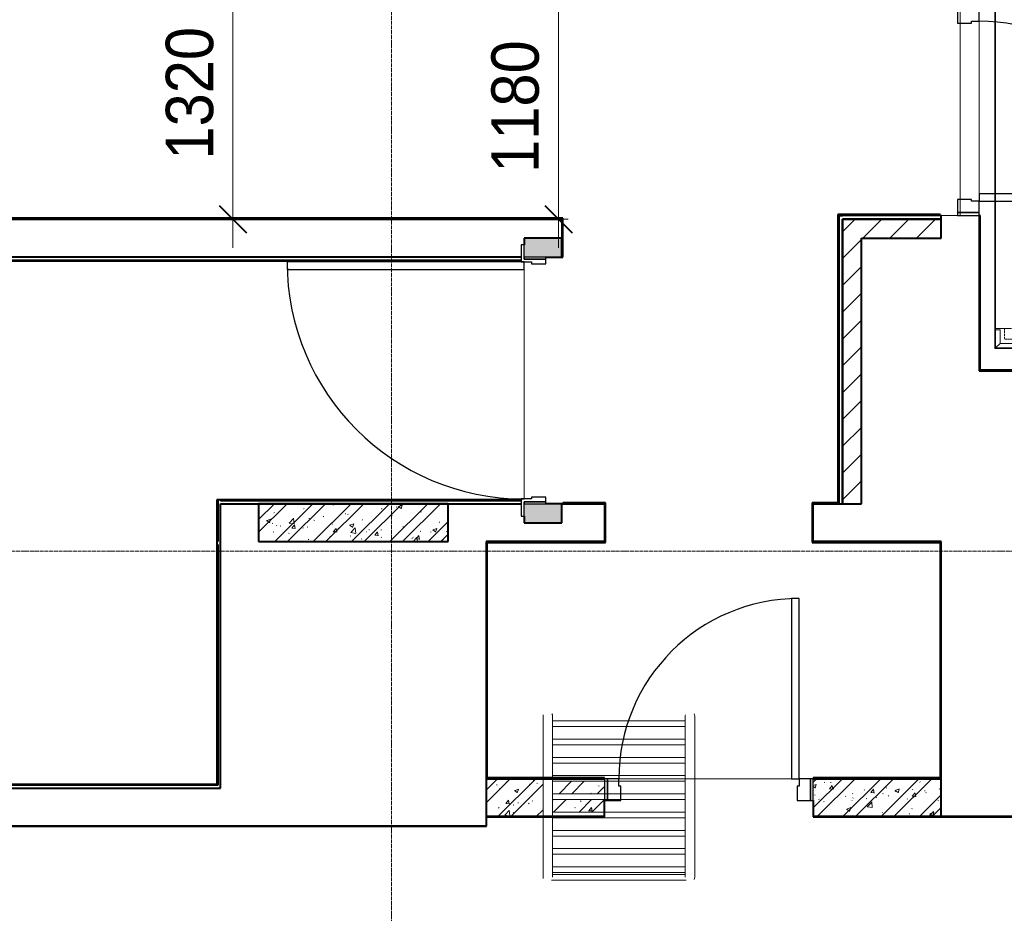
# Model space of a CAD drawing. Header units: millimetres. Extents: x 111868 to 195754, y 7718 to 241935.
# Tile 19 of 31: x 127590 to 132783, y 20290 to 25003. Entities that reach past the tile are written whole.
import ezdxf

# ---------------------------------------------------------------- set-up
doc = ezdxf.new("R2010")
doc.units = ezdxf.units.MM
for name, pattern in [('ADSK_Линия сетки', [25, 20, -2.5, 0, -2.5]), ('Линия сетки', [25, 20, -2.5, 0, -2.5]), ('Осевая', [14, 10, -2, 0, -2])]:
    doc.linetypes.add(name, pattern=pattern)
for name, color, linetype, lineweight in [('Двери', 7, 'Continuous', 18), ('Кабельные лотки', 7, 'Continuous', 18), ('Каркас несущий', 7, 'Continuous', 18), ('Каркас_Импост', 7, 'Continuous', 30), ('Монтажный зазор', 7, 'Continuous', 30), ('Оборудование', 7, 'Continuous', 18), ('Осевая линия', 7, 'Осевая', 18), ('Оси', 7, 'Continuous', 9), ('Панель', 7, 'Continuous', 30), ('Перекрытия', 7, 'Continuous', 18), ('Размеры', 7, 'Continuous', 9), ('Размеры-100', 7, 'Continuous', 9), ('Соединительные детали кабельных лотков', 7, 'Continuous', 18), ('Стены разрез', 7, 'Continuous', 40), ('Стены штриховка', 7, 'Continuous', 40)]:
    doc.layers.add(name, color=color, linetype=linetype, lineweight=lineweight)
doc.styles.add('Arial', font='arial.ttf', dxfattribs={"width": 0.9, "height": 250})
doc.dimstyles.new('Основной_2_5_мм', dxfattribs={"dimscale": 304.8, "dimtxt": 255.06485, "dimasz": 0.463911, "dimexe": 0.492126, "dimexo": 0.492126, "dimgap": 0.098425, "dimtad": 1, "dimdec": 0, "dimdsep": 46, "dimtxsty": 'Arial', "dimblk1": 'OBLIQUE', "dimblk2": 'OBLIQUE', "dimsah": 1, "dimcen": 0.09, "dimdle": 0.492126, "dimazin": 2, "dimtfac": 1, "dimtdec": 4, "dimtix": 1, "dimtmove": 0, "dimatfit": 3, "dimfxl": 1, "dimtvp": 1, "dimtolj": 1, "dimtzin": 0, "dimlwd": 20, "dimlwe": 20, "dimarcsym": 2})
pattern_1 = [(50, (0, 0), (218.62117, -19.1268), [22.86, -251.46]), (355, (0, 0), (-42.29187, 229.2684), [18.288, -201.168]), (100.451, (18.22, -1.6), (176.33107, 210.13963), [19.428, -213.708]), (46.184, (0, 60.96), (325.29495, -50.45164), [34.29, -377.19]), (96.636, (27.1, 56.76), (284.883, 296.91266), [29.142, -320.562]), (351.184, (0, 60.96), (284.8858, 296.9107), [27.432, -301.752]), (21, (30.48, 45.72), (181.93753, -122.71832), [22.86, -251.46]), (326, (30.48, 45.72), (74.16223, 221.0262), [18.288, -201.168]), (71.451, (45.64, 35.5), (256.10035, 98.30526), [19.428, -213.708]), (37.5, (0, 0), (3.70639, 101.465895), [3.353, -195.377, 3.353, -200.863, -201.93]), (37.5, (0, 0), (3.70639, 101.465895), [-402.946, 3.353, -198.577]), (7.5, (0, 0), (80.18358, 120.21653), [3.353, -113.081, 3.353, -190.805, -76.962]), (7.5, (0, 0), (80.18358, 120.21653), [-310.591, 3.353, -73.609]), (327.5, (-67.97, 0), (162.708646, -6.87497), [3.353, -72.847, 3.353, -234.391, -315.468]), (327.5, (-67.97, 0), (162.708646, -6.87497), [-313.944, 3.353, -312.115]), (317.5, (-98.45, 0), (177.75468, 30.51183), [3.353, -95.707, 3.353, -154.534, -224.028]), (317.5, (-98.45, 0), (177.75468, 30.51183), [-256.946, 3.353, -220.675])]
pattern_2 = [(45, (0, 0), (-101.02788, 101.02788), []), (45, (67.35, 0), (-101.02788, 101.02788), [])]
pattern_3 = [(45, (0, 0), (-70.71068, 70.71068), [])]

# ---------------------------------------------------------------- blocks, each defined once
blk = doc.blocks.new('101_Дверь_Однопольная - _НЧ_Мет_1200х2100_ЛК_По дизайн-проекту_угловая коробка_EI60_Л-3835203-МКСС_К4_L27_91_200__ТехЭтаж')
at = {"layer": 'Каркас_Импост', "color": 254, "true_color": 0xcccccc}
for p, q in [((-625, 115), (-715, 115)), ((-715, 115), (-715, 100)), ((-625, 60), (-625, 115)), ((715, 115), (625, 115)), ((625, 115), (625, 60)), ((715, 100), (715, 115)), ((-715, 100), (-640, 100)), ((-640, 100), (-640, -15)), ((-615, 60), (-625, 60)), ((-615, -15), (-615, 60)), ((625, 60), (615, 60)), ((615, 60), (615, -15)), ((640, -15), (640, 100)), ((640, 100), (715, 100)), ((-640, -15), (-615, -15)), ((615, -15), (640, -15))]:
    blk.add_line(p, q, dxfattribs=at)
at = {"layer": 'Монтажный зазор', "color": 254, "true_color": 0xcccccc}
for p, q in [((-640, 100), (-650, 100)), ((-650, 100), (-650, -15)), ((-640, -15), (-640, 100)), ((650, 100), (640, 100)), ((640, 100), (640, -15)), ((650, -15), (650, 100)), ((-650, -15), (-640, -15)), ((640, -15), (650, -15))]:
    blk.add_line(p, q, dxfattribs=at)
at = {"layer": 'Панель', "color": 254, "true_color": 0xcccccc}
for p, q in [((625, 1350), (585, 1350)), ((585, 1350), (585, 100)), ((625, 100), (625, 1350)), ((585, 100), (625, 100))]:
    blk.add_line(p, q, dxfattribs=at)
blk.add_arc((625, 100), 1250, 90, 180, dxfattribs=at)
blk = doc.blocks.new('101_Дверь_Однопольная - _НЧ_Мет_900х1640_Техпространство_Л-4045739-МКСС_К4_L27_91_200__ТехЭтаж')
at = {"layer": 'Каркас_Импост', "color": 254, "true_color": 0xcccccc}
for p, q in [((-475, 100), (-535, 100)), ((-535, 100), (-535, -15)), ((-475, 60), (-475, 100)), ((-465, 60), (-475, 60)), ((-465, -15), (-465, 60)), ((475, 60), (465, 60)), ((465, 60), (465, -15)), ((535, 100), (475, 100)), ((475, 100), (475, 60)), ((535, -15), (535, 100)), ((-535, -15), (-465, -15)), ((465, -15), (535, -15))]:
    blk.add_line(p, q, dxfattribs=at)
at = {"layer": 'Монтажный зазор', "color": 254, "true_color": 0xcccccc}
for p, q in [((-535, 100), (-550, 100)), ((-550, 100), (-550, -15)), ((-535, -15), (-535, 100)), ((550, 100), (535, 100)), ((535, 100), (535, -15)), ((550, -15), (550, 100)), ((-550, -15), (-535, -15)), ((535, -15), (550, -15))]:
    blk.add_line(p, q, dxfattribs=at)
at = {"layer": 'Панель', "color": 254, "true_color": 0xcccccc}
for p, q in [((475, 1050), (435, 1050)), ((435, 1050), (435, 100)), ((475, 100), (475, 1050)), ((435, 100), (475, 100))]:
    blk.add_line(p, q, dxfattribs=at)
blk.add_arc((475, 100), 950, 90, 180, dxfattribs=at)
blk = doc.blocks.new('101_Дверь_Однопольная - _НЧ_Мет_900х2000_Тех пом_Л-4044835-МКСС_К4_L27_91_200__ТехЭтаж')
at = {"layer": 'Каркас_Импост', "color": 254, "true_color": 0xcccccc}
for p, q in [((-475, 100), (-535, 100)), ((-535, 100), (-535, -15)), ((-475, 60), (-475, 100)), ((-465, 60), (-475, 60)), ((-465, -15), (-465, 60)), ((475, 60), (465, 60)), ((465, 60), (465, -15)), ((535, 100), (475, 100)), ((475, 100), (475, 60)), ((535, -15), (535, 100)), ((-535, -15), (-465, -15)), ((465, -15), (535, -15))]:
    blk.add_line(p, q, dxfattribs=at)
at = {"layer": 'Монтажный зазор', "color": 254, "true_color": 0xcccccc}
for p, q in [((-535, 100), (-550, 100)), ((-550, 100), (-550, -15)), ((-535, -15), (-535, 100)), ((550, 100), (535, 100)), ((535, 100), (535, -15)), ((550, -15), (550, 100)), ((-550, -15), (-535, -15)), ((535, -15), (550, -15))]:
    blk.add_line(p, q, dxfattribs=at)
at = {"layer": 'Панель', "color": 254, "true_color": 0xcccccc}
for p, q in [((475, 1050), (435, 1050)), ((435, 1050), (435, 100)), ((475, 100), (475, 1050)), ((435, 100), (475, 100))]:
    blk.add_line(p, q, dxfattribs=at)
blk.add_arc((475, 100), 950, 90, 180, dxfattribs=at)
blk = doc.blocks.new('ПР - 1100_200_Оп0-200-4044850-МКСС_К4_L27_91_200__ТехЭтаж')
at = {"layer": 'Каркас несущий', "color": 254, "true_color": 0xffcccc}
for p, q in [((-750, 0), (550, 0)), ((-750, 0), (-550, 0)), ((-465, 0), (465, 0))]:
    blk.add_line(p, q, dxfattribs=at)
blk = doc.blocks.new('170_Лестница_МЕ_Пожарная - Лестница на перепаде кровли-4037353-МКСС_К4_L27_91_200__ТехЭтаж')
at = {"layer": 'Оборудование', "color": 253, "true_color": 0xaaaaaa}
for p, q in [((-300, 262.9), (-300, 112.9)), ((455.3, 277.9), (-255.3, 277.9)), ((-250, 112.9), (-250, 262.9)), ((450, 262.9), (450, 112.9)), ((500, 112.9), (500, 262.9)), ((450.1, 237.9), (-250.3, 237.9)), ((-250.2, 207.9), (450, 207.9)), ((-250, 247.9), (450, 247.9)), ((-300, 112.9), (-300, -437.1)), ((450.2, 141.6), (-250.4, 141.6)), ((-250, -437.1), (-250, 112.9)), ((-250, 111.6), (450, 111.6)), ((450, 112.9), (450, -437.1)), ((500, -437.1), (500, 112.9)), ((-250.2, 15.4), (450, 15.4)), ((450, 45.4), (-250.1, 45.4)), ((450, -50.9), (-250, -50.9)), ((-250, -80.9), (450, -80.9)), ((450, -147.1), (-250, -147.1)), ((-250, -177.1), (450, -177.1)), ((450, -243.4), (-250, -243.4)), ((-250, -273.4), (450, -273.4)), ((450.2, -339.6), (-250, -339.6)), ((-250, -369.6), (450.1, -369.6)), ((-300, -437.1), (-300, -587.1)), ((-250.2, -465.9), (450.2, -465.9)), ((450, -435.9), (-250, -435.9)), ((-250, -587.1), (-250, -437.1)), ((450, -437.1), (450, -587.1)), ((500, -587.1), (500, -437.1)), ((450.2, -532.1), (-250.1, -532.1)), ((-250.1, -562.1), (450.1, -562.1))]:
    blk.add_line(p, q, dxfattribs=at)
at = {"layer": 'Оборудование', "color": 253, "true_color": 0xaaaaaa, "flags": 128}
for points in [[(-300, 262.9), (-300, 262.8), (-300, 262.4), (-300, 261.8), (-300, 261), (-300, 259.9), (-300, 258.6), (-300, 257.1), (-300, 255.3), (-300, 253.3), (-300, 251.1), (-300, 248.6), (-300, 245.9), (-300, 243.1), (-300, 240), (-300, 236.7), (-300, 233.2), (-300, 229.5), (-300, 225.7), (-300, 221.6), (-300, 217.4), (-300, 213), (-300, 208.5), (-300, 203.8), (-300, 198.9), (-300, 193.9), (-300, 188.8), (-300, 183.6), (-300, 178.2), (-300, 172.8), (-300, 167.3), (-300, 161.6), (-300, 155.9), (-300, 150.1), (-300, 144.3), (-300, 138.4), (-300, 132.5), (-300, 126.5), (-300, 120.5), (-300, 114.5), (-300, 112.9)], [(-250, 112.9), (-250, 118.9), (-250, 124.9), (-250, 130.9), (-250, 136.8), (-250, 142.7), (-250, 148.6), (-250, 154.4), (-250, 160.1), (-250, 165.7), (-250, 171.3), (-250, 176.8), (-250, 182.2), (-250, 187.4), (-250, 192.6), (-250, 197.6), (-250, 202.5), (-250, 207.2), (-250, 211.8), (-250, 216.2), (-250, 220.5), (-250, 224.6), (-250, 228.5), (-250, 232.2), (-250, 235.8), (-250, 239.1), (-250, 242.3), (-250, 245.2), (-250, 247.9), (-250, 250.4), (-250, 252.7), (-250, 254.8), (-250, 256.6), (-250, 258.2), (-250, 259.6), (-250, 260.7), (-250, 261.6), (-250, 262.3), (-250, 262.7), (-250, 262.9), (-250, 262.9)], [(450, 262.9), (450, 262.8), (450, 262.4), (450, 261.8), (450, 261), (450, 259.9), (450, 258.6), (450, 257.1), (450, 255.3), (450, 253.3), (450, 251.1), (450, 248.6), (450, 245.9), (450, 243.1), (450, 240), (450, 236.7), (450, 233.2), (450, 229.5), (450, 225.7), (450, 221.6), (450, 217.4), (450, 213), (450, 208.5), (450, 203.8), (450, 198.9), (450, 193.9), (450, 188.8), (450, 183.6), (450, 178.2), (450, 172.8), (450, 167.3), (450, 161.6), (450, 155.9), (450, 150.1), (450, 144.3), (450, 138.4), (450, 132.5), (450, 126.5), (450, 120.5), (450, 114.5), (450, 112.9)], [(500, 112.9), (500, 118.9), (500, 124.9), (500, 130.9), (500, 136.8), (500, 142.7), (500, 148.6), (500, 154.4), (500, 160.1), (500, 165.7), (500, 171.3), (500, 176.8), (500, 182.2), (500, 187.4), (500, 192.6), (500, 197.6), (500, 202.5), (500, 207.2), (500, 211.8), (500, 216.2), (500, 220.5), (500, 224.6), (500, 228.5), (500, 232.2), (500, 235.8), (500, 239.1), (500, 242.3), (500, 245.2), (500, 247.9), (500, 250.4), (500, 252.7), (500, 254.8), (500, 256.6), (500, 258.2), (500, 259.6), (500, 260.7), (500, 261.6), (500, 262.3), (500, 262.7), (500, 262.9), (500, 262.9)], [(-300, -437.1), (-300, -443.1), (-300, -449.1), (-300, -455.1), (-300, -461), (-300, -466.9), (-300, -472.8), (-300, -478.6), (-300, -484.3), (-300, -489.9), (-300, -495.5), (-300, -501), (-300, -506.4), (-300, -511.6), (-300, -516.8), (-300, -521.8), (-300, -526.7), (-300, -531.4), (-300, -536), (-300, -540.4), (-300, -544.7), (-300, -548.8), (-300, -552.7), (-300, -556.4), (-300, -560), (-300, -563.3), (-300, -566.5), (-300, -569.4), (-300, -572.1), (-300, -574.6), (-300, -576.9), (-300, -579), (-300, -580.8), (-300, -582.4), (-300, -583.8), (-300, -584.9), (-300, -585.8), (-300, -586.5), (-300, -586.9), (-300, -587.1), (-300, -587.1)], [(-250, -587.1), (-250, -587), (-250, -586.6), (-250, -586), (-250, -585.2), (-250, -584.1), (-250, -582.8), (-250, -581.3), (-250, -579.5), (-250, -577.5), (-250, -575.3), (-250, -572.8), (-250, -570.2), (-250, -567.3), (-250, -564.2), (-250, -560.9), (-250, -557.4), (-250, -553.7), (-250, -549.9), (-250, -545.8), (-250, -541.6), (-250, -537.2), (-250, -532.7), (-250, -528), (-250, -523.1), (-250, -518.1), (-250, -513), (-250, -507.8), (-250, -502.5), (-250, -497), (-250, -491.5), (-250, -485.8), (-250, -480.1), (-250, -474.3), (-250, -468.5), (-250, -462.6), (-250, -456.7), (-250, -450.7), (-250, -444.7), (-250, -438.7), (-250, -437.1)], [(450, -437.1), (450, -443.1), (450, -449.1), (450, -455.1), (450, -461), (450, -466.9), (450, -472.8), (450, -478.6), (450, -484.3), (450, -489.9), (450, -495.5), (450, -501), (450, -506.4), (450, -511.6), (450, -516.8), (450, -521.8), (450, -526.7), (450, -531.4), (450, -536), (450, -540.4), (450, -544.7), (450, -548.8), (450, -552.7), (450, -556.4), (450, -560), (450, -563.3), (450, -566.5), (450, -569.4), (450, -572.1), (450, -574.6), (450, -576.9), (450, -579), (450, -580.8), (450, -582.4), (450, -583.8), (450, -584.9), (450, -585.8), (450, -586.5), (450, -586.9), (450, -587.1), (450, -587.1)], [(500, -587.1), (500, -587), (500, -586.6), (500, -586), (500, -585.2), (500, -584.1), (500, -582.8), (500, -581.3), (500, -579.5), (500, -577.5), (500, -575.3), (500, -572.8), (500, -570.2), (500, -567.3), (500, -564.2), (500, -560.9), (500, -557.4), (500, -553.7), (500, -549.9), (500, -545.8), (500, -541.6), (500, -537.2), (500, -532.7), (500, -528), (500, -523.1), (500, -518.1), (500, -513), (500, -507.8), (500, -502.5), (500, -497), (500, -491.5), (500, -485.8), (500, -480.1), (500, -474.3), (500, -468.5), (500, -462.6), (500, -456.7), (500, -450.7), (500, -444.7), (500, -438.7), (500, -437.1)]]:
    blk.add_lwpolyline(points, dxfattribs=at)
at = {"layer": 'Оборудование', "color": 253, "true_color": 0xaaaaaa}
for centre, start, end in [((-275, 262.9), 150, 180), ((475, 262.9), 0, 15), ((-275, -587.1), 180, 210), ((-275, -587.1), 345, 0), ((475, -587.1), 180, 210), ((475, -587.1), 345, 360)]:
    blk.add_arc(centre, 25, start, end, dxfattribs=at)
blk = doc.blocks.new('135_SLK_K4_AR_rvt-1-МКСС_К4_L27_91_200__ТехЭтаж')
at = {"layer": 'Стены разрез', "lineweight": 9, "true_color": 0xcccccc}
h = blk.add_hatch(dxfattribs=at)
h.set_pattern_fill('FP_3', color=254, style=0, pattern_type=2)
h.set_pattern_definition(pattern_3)
h.paths.add_polyline_path([(131930, 22450), (132030, 22450), (132030, 23950), (131930, 23950), (131930, 22955.5)])
h = blk.add_hatch(dxfattribs=at)
h.set_pattern_fill('FP_3', color=254, style=0, pattern_type=2)
h.set_pattern_definition(pattern_3)
h.paths.add_polyline_path([(132450, 23850), (132450, 23950), (132030, 23950), (132030, 23850), (132405.6, 23850)])
at = {"layer": 'Стены разрез', "lineweight": 18, "true_color": 0xe0e0e0}
h = blk.add_hatch(color=254, dxfattribs=at)
h.paths.add_polyline_path([(130346.2, 22350), (130450, 22350), (130450, 22450), (130250, 22450), (130250, 22350)])
h.paths.add_polyline_path([(130346.2, 23750), (130450, 23750), (130450, 23850), (130250, 23850), (130250, 23750)])
at = {"layer": 'Стены разрез', "lineweight": 9, "true_color": 0xcccccc}
h = blk.add_hatch(dxfattribs=at)
h.set_pattern_fill('FP_1', color=254, style=0, pattern_type=2)
h.set_pattern_definition(pattern_1)
h.paths.add_polyline_path([(129850, 22250), (129850, 22450), (128850, 22450), (128850, 22250), (128973.3, 22250)])
h = blk.add_hatch(dxfattribs=at)
h.set_pattern_fill('FP_2', color=254, style=0, pattern_type=2)
h.set_pattern_definition(pattern_2)
h.paths.add_polyline_path([(129850, 22250), (129850, 22450), (128850, 22450), (128850, 22250), (128973.3, 22250)])
h = blk.add_hatch(dxfattribs=at)
h.set_pattern_fill('FP_1', color=254, style=0, pattern_type=2)
h.set_pattern_definition(pattern_1)
h.paths.add_polyline_path([(132450, 20800), (132450, 21000), (131775, 21000), (131775, 20800)])
h.paths.add_polyline_path([(130346.2, 20800), (130350, 20800), (130350, 21000), (130050, 21000), (130050, 20800)])
h.paths.add_polyline_path([(130432, 20823.7), (130675, 20823.7), (130675, 20890), (130400, 20890), (130400, 20823.7)])
h.paths.add_polyline_path([(130400, 20920), (130675, 20920), (130675, 20986.2), (130400, 20986.2), (130400, 20937.3)])
h = blk.add_hatch(dxfattribs=at)
h.set_pattern_fill('FP_2', color=254, style=0, pattern_type=2)
h.set_pattern_definition(pattern_2)
h.paths.add_polyline_path([(132450, 20800), (132450, 21000), (131775, 21000), (131775, 20800)])
h.paths.add_polyline_path([(130346.2, 20800), (130350, 20800), (130350, 21000), (130050, 21000), (130050, 20800)])
h.paths.add_polyline_path([(130432, 20823.7), (130675, 20823.7), (130675, 20890), (130400, 20890), (130400, 20823.7)])
h.paths.add_polyline_path([(130400, 20920), (130675, 20920), (130675, 20986.2), (130400, 20986.2), (130400, 20937.3)])
at = {"layer": 'Перекрытия', "color": 254, "true_color": 0xcccccc}
for p, q in [((132650, 24995), (132650, 24085)), ((132650, 24085), (132650, 24995)), ((132450, 23970), (132535, 23970)), ((130250, 23685), (130250, 22475)), ((130250, 22475), (130250, 23685)), ((130450, 22450), (130455, 22450)), ((130750, 21000), (131660, 21000)), ((131660, 21000), (130750, 21000)), ((130050, 20800), (130050, 20750)), ((136350, 20800), (132450, 20800)), ((130050, 20750), (117049.8, 20750))]:
    blk.add_line(p, q, dxfattribs=at)
at = {"layer": 'Стены разрез', "color": 254, "true_color": 0xcccccc}
for p, q in [((118570, 23950), (130450, 23950)), ((130455, 23955), (118575, 23955)), ((130450, 23950), (130450, 23850)), ((130455, 23950), (130455, 23955)), ((130455, 23750), (130455, 23950)), ((131910, 23975), (131905, 23975)), ((131905, 23975), (131905, 22455)), ((131930, 23975), (131910, 23975)), ((132445, 23975), (131930, 23975)), ((131930, 23950), (131930, 22450)), ((132030, 23950), (131930, 23950)), ((131930, 22455), (131930, 23950)), ((131930, 23950), (132445, 23950)), ((132450, 23950), (132030, 23950)), ((132445, 23970), (132445, 23975)), ((132450, 23970), (132445, 23970)), ((132445, 23950), (132450, 23950)), ((132450, 23950), (132450, 23970)), ((132450, 23850), (132450, 23950)), ((132650, 23970), (132650, 23150)), ((132655, 23970), (132650, 23970)), ((132655, 23155), (132655, 23970)), ((130450, 23850), (130250, 23850)), ((130250, 23850), (130250, 23815)), ((132030, 23850), (132450, 23850)), ((132030, 22450), (132030, 23850)), ((130235, 23750), (118414.8, 23750)), ((130365, 23750), (130450, 23750)), ((130450, 23750), (130455, 23750)), ((118349.8, 23730), (130235, 23730)), ((132650, 23150), (132655, 23150)), ((136345, 23155), (132655, 23155)), ((132655, 23150), (136345, 23150)), ((128649.9, 22470), (128629.9, 22470)), ((128629.9, 22470), (128629.9, 20970)), ((130235, 22470), (128649.9, 22470)), ((128649.9, 20970), (128649.9, 22450)), ((128649.9, 22450), (130235, 22450)), ((129850, 22450), (128850, 22450)), ((128850, 22450), (128850, 22250)), ((129850, 22250), (129850, 22450)), ((130450, 22450), (130365, 22450)), ((130450, 22350), (130450, 22450)), ((130679.8, 22455), (130455, 22455)), ((130455, 22455), (130455, 22450)), ((130455, 22450), (130674.8, 22450)), ((130674.8, 22450), (130674.8, 22250)), ((130679.8, 22450), (130679.8, 22455)), ((130679.8, 22245), (130679.8, 22450)), ((131774.8, 22455), (131769.8, 22455)), ((131769.8, 22455), (131769.8, 22250)), ((131905, 22455), (131774.8, 22455)), ((131774.8, 22250), (131774.8, 22450)), ((131774.8, 22450), (131910, 22450)), ((131910, 22450), (131930, 22450)), ((131930, 22450), (131930, 22455)), ((131930, 22450), (132030, 22450)), ((130250, 22385), (130250, 22350)), ((130250, 22350), (130450, 22350)), ((128850, 22250), (129850, 22250)), ((130674.8, 22250), (130050, 22250)), ((130050, 22250), (130050, 22245)), ((130050, 22245), (130050, 21000)), ((130055, 22245), (130674.8, 22245)), ((130055, 21005), (130055, 22245)), ((130674.8, 22245), (130679.8, 22245)), ((131769.8, 22250), (131769.8, 22245)), ((131769.8, 22245), (132445, 22245)), ((132445, 22250), (131774.8, 22250)), ((132450, 22250), (132445, 22250)), ((132445, 22245), (132445, 21005)), ((132450, 21005), (132450, 22250)), ((130055, 21000), (130050, 21000)), ((130050, 21000), (130050, 20800)), ((130050, 21000), (130055, 21000)), ((130675, 21005), (130055, 21005)), ((130675, 21000), (130675, 21005)), ((132445, 21005), (131775, 21005)), ((131775, 21005), (131775, 21000)), ((132450, 21000), (132450, 21005)), ((132450, 20800), (132450, 21000)), ((128629.9, 20970), (118469.8, 20970)), ((118469.8, 20950), (128649.9, 20950)), ((128649.9, 20965), (128649.9, 20970)), ((128649.9, 20950), (128649.9, 20965)), ((130675, 20800), (130675, 20885)), ((131775, 20885), (131775, 20800)), ((130050, 20800), (130050, 20799)), ((130050, 20799), (130050, 20750)), ((130051, 20799), (130675, 20799)), ((130051, 20749), (130051, 20799)), ((130675, 20799), (130675, 20800)), ((131775, 20800), (131775, 20799)), ((131775, 20799), (136349, 20799)), ((136350, 20800), (132450, 20800)), ((130050, 20750), (117050, 20750)), ((117051, 20749), (130050, 20749)), ((130050, 20749), (130051, 20749))]:
    blk.add_line(p, q, dxfattribs=at)
at = {"layer": 'Стены штриховка', "color": 254, "true_color": 0xcccccc}
for p, q in [((131910, 23970), (131910, 22455)), ((131910, 23970), (131930, 23970)), ((132445, 23970), (131930, 23970)), ((130450, 23750), (130450, 23850)), ((130450, 23850), (130450, 23750)), ((118414.8, 23735), (130235, 23735)), ((128634.9, 22470), (128634.9, 22250)), ((128649.9, 22470), (128649.9, 22465)), ((130235, 22465), (128649.9, 22465)), ((131910, 22455), (131910, 22450)), ((128629.9, 22250), (128634.9, 22250)), ((128629.9, 22235), (128634.9, 22235)), ((128634.9, 22235), (128634.9, 20970)), ((130675, 21000), (130055, 21000)), ((130055, 21000), (130675, 21000)), ((132450, 21000), (131775, 21000)), ((131775, 21000), (132450, 21000)), ((128634.9, 20965), (118469.8, 20965)), ((128634.9, 20970), (128634.9, 20965)), ((130050, 20800), (130675, 20800)), ((130675, 20800), (130050, 20800)), ((131775, 20800), (132450, 20800)), ((132450, 20800), (131775, 20800))]:
    blk.add_line(p, q, dxfattribs=at)
at = {"layer": 'Двери', "color": 254, "lineweight": 18, "true_color": 0xcccccc}
for name, p, rotation in [('101_Дверь_Однопольная - _НЧ_Мет_900х2000_Тех пом_Л-4044835-МКСС_К4_L27_91_200__ТехЭтаж', (132550, 24520), 269.9999999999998), ('101_Дверь_Однопольная - _НЧ_Мет_1200х2100_ЛК_По дизайн-проекту_угловая коробка_EI60_Л-3835203-МКСС_К4_L27_91_200__ТехЭтаж', (130350, 23100), 90)]:
    blk.add_blockref(name, p, dxfattribs=dict(at, rotation=rotation))
blk.add_blockref('101_Дверь_Однопольная - _НЧ_Мет_900х1640_Техпространство_Л-4045739-МКСС_К4_L27_91_200__ТехЭтаж', (131225, 20900), dxfattribs=at)
at = {"layer": 'Каркас несущий', "color": 254, "lineweight": 18, "true_color": 0xcccccc, "rotation": 269.9999999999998}
blk.add_blockref('ПР - 1100_200_Оп0-200-4044850-МКСС_К4_L27_91_200__ТехЭтаж', (132550, 24520), dxfattribs=at)
at = {"layer": 'Оборудование', "color": 253, "lineweight": 18, "true_color": 0xaaaaaa, "rotation": 180}
blk.add_blockref('170_Лестница_МЕ_Пожарная - Лестница на перепаде кровли-4037353-МКСС_К4_L27_91_200__ТехЭтаж', (130850, 20742.9), dxfattribs=at)
blk = doc.blocks.new('OSTEC_CLH - ЛН_ ЛП - СЛУМИ - Угол горизонтальный - ZS - Цинкование по методу Сендзимира-V22-МКСС_К4_L27_91_200__ТехЭтаж')
at = {"layer": 'Осевая линия'}
for p, q in [((0, 55), (0, 0)), ((-55, 0), (0, 0)), ((-54, 0), (-55, 0))]:
    blk.add_line(p, q, dxfattribs=at)
at = {"layer": 'Соединительные детали кабельных лотков', "color": 96, "true_color": 0x008000}
for p, q in [((-47.5, 55), (-50, 55)), ((-50, 55), (-50, 50)), ((-47.5, 47.5), (-47.5, 55)), ((47.5, 55), (-38.1, 55)), ((50, 55), (47.5, 55)), ((47.5, 55), (47.5, -47.5)), ((50, -50), (50, 55)), ((-55, 47.5), (-55, 50)), ((-55, 50), (-50, 50)), ((-47.5, 47.5), (-55, 47.5)), ((-55, -47.5), (-55, 38.1)), ((-55, -50), (-55, -47.5)), ((47.5, -47.5), (-55, -47.5)), ((50, -50), (-55, -50))]:
    blk.add_line(p, q, dxfattribs=at)
blk = doc.blocks.new('OSTEC_U - ЛН_ ЛП - СЛУМИ - OSTEC_U - ЛН_ ЛП - СЛУМИ-1215241-МКСС_К4_L27_91_200__ТехЭтаж')
at = {"layer": 'Соединительные детали кабельных лотков', "color": 96, "true_color": 0x008000}
for p, q in [((-24, 95), (0, 95)), ((-24, 95), (-24, 24)), ((0.9, 95), (0, 95)), ((0, 95), (0, 0)), ((-24, 24), (-95, 24)), ((-95, 0), (-95, 24)), ((0, 0), (-95, 0)), ((-95, 0), (-95, -0.9)), ((-24, 24), (0, 0)), ((0, 0), (-24, 24)), ((0.9, -0.2), (0, 0)), ((0, 0), (0.9, -0.2)), ((0, 0), (0.2, -0.9)), ((0.2, -0.9), (0, 0))]:
    blk.add_line(p, q, dxfattribs=at)
for start, end in [(280.7432, 346.7905), (280.7432, 346.7905), (283.2095, 349.2568), (283.2095, 349.2568)]:
    blk.add_arc((0, 0), 0.9, start, end, dxfattribs=at)
blk = doc.blocks.new('DIMBLOCK18-МКСС_К4_L27_91_200__ТехЭтаж')
at = {"layer": 'Размеры-100', "lineweight": 20, "transparency": 16777216}
for p, q in [((130432.1, 23800), (130432.1, 25280)), ((130432.1, 25130), (130282.1, 25130)), ((130432.1, 25130), (130482.2, 25130)), ((130432.1, 23950), (130282.1, 23950)), ((130432.1, 23950), (130482.2, 23950))]:
    blk.add_line(p, q, dxfattribs=at)
at = {"layer": 'Размеры-100', "lineweight": 40, "transparency": 16777216}
for p, q in [((130432.1, 25130), (130361.4, 25200.7)), ((130432.1, 25130), (130502.8, 25059.3)), ((130432.1, 23950), (130361.4, 24020.7)), ((130432.1, 23950), (130502.8, 23879.3))]:
    blk.add_line(p, q, dxfattribs=at)
at = {"layer": 'Размеры-100', "color": 0, "lineweight": 20, "transparency": 16777216, "insert": (130077.6, 24194.7), "char_height": 250, "width": 828.765, "attachment_point": 1, "rotation": 90, "line_spacing_factor": 0.941778, "style": 'Arial'}
blk.add_mtext('1180', dxfattribs=at)
blk = doc.blocks.new('_Oblique')
at = {"color": 0, "linetype": 'ByBlock', "lineweight": -2}
blk.add_line((-0.5, -0.5), (0.5, 0.5), dxfattribs=at)
blk = doc.blocks.new('DIMBLOCK21-МКСС_К4_L27_91_200__ТехЭтаж')
at = {"layer": 'Размеры-100', "lineweight": 20, "transparency": 16777216}
for p, q in [((128714.9, 23800), (128714.9, 25420.2)), ((128714.9, 25270.2), (128564.9, 25270.2)), ((128714.9, 25270.2), (130409.6, 25270.2)), ((128714.9, 23950), (128564.9, 23950)), ((128714.9, 23950), (128764.9, 23950))]:
    blk.add_line(p, q, dxfattribs=at)
at = {"layer": 'Размеры-100', "lineweight": 40, "transparency": 16777216}
for p, q in [((128714.9, 25270.2), (128644.2, 25340.9)), ((128714.9, 25270.2), (128785.6, 25199.5)), ((128714.9, 23950), (128644.2, 24020.7)), ((128714.9, 23950), (128785.6, 23879.3))]:
    blk.add_line(p, q, dxfattribs=at)
at = {"layer": 'Размеры-100', "color": 0, "lineweight": 20, "transparency": 16777216, "insert": (128360.4, 24264.8), "char_height": 250, "width": 828.765, "attachment_point": 1, "rotation": 90, "line_spacing_factor": 0.941778, "style": 'Arial'}
blk.add_mtext('1320', dxfattribs=at)

msp = doc.modelspace()

# ---------------------------------------------------------------- linework, layer by layer
at = {"layer": 'Кабельные лотки', "color": 96, "true_color": 0x008000}
for p, q in [((132733.2, 25240.2), (132733.2, 23373.2)), ((132735.7, 25240.2), (132735.7, 23373.2)), ((132821.3, 23373.2), (132733.2, 23373.2))]:
    msp.add_line(p, q, dxfattribs=at)
at = {"layer": 'Оси', "linetype": 'Линия сетки'}
msp.add_line((129550, 12025.7), (129550, 33100), dxfattribs=at)
at = {"layer": 'Оси', "linetype": 'ADSK_Линия сетки'}
msp.add_line((136551, 22200), (112685.6, 22200), dxfattribs=at)

# ---------------------------------------------------------------- block references
at = {"lineweight": 5}
msp.add_blockref('135_SLK_K4_AR_rvt-1-МКСС_К4_L27_91_200__ТехЭтаж', (0, 0), dxfattribs=at)
at = {"layer": 'Соединительные детали кабельных лотков', "rotation": 270}
msp.add_blockref('OSTEC_CLH - ЛН_ ЛП - СЛУМИ - Угол горизонтальный - ZS - Цинкование по методу Сендзимира-V22-МКСС_К4_L27_91_200__ТехЭтаж', (132783.2, 23318.2), dxfattribs=at)
at = {"layer": 'Соединительные детали кабельных лотков', "color": 96, "true_color": 0x008000, "rotation": 270.0000000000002}
msp.add_blockref('OSTEC_U - ЛН_ ЛП - СЛУМИ - OSTEC_U - ЛН_ ЛП - СЛУМИ-1215241-МКСС_К4_L27_91_200__ТехЭтаж', (132736.6, 23271.7), dxfattribs=at)

# ---------------------------------------------------------------- dimensions: what is measured, and where the dimension line sits
at = {"layer": 'Размеры', "lineweight": 20}
for base, p1, p2, override, picture, middle in [((128714.9, 25270.2), (128614.9, 23950), (130559.6, 25270.2), {"dimpost": '<>', "dimfxl": 2350.504247}, 'DIMBLOCK21-МКСС_К4_L27_91_200__ТехЭтаж', (128557.2, 24610.1)), ((130432.1, 25130), (130332.2, 23950), (130332.2, 25130), {"dimpost": '<>', "dimfxl": 1180}, 'DIMBLOCK18-МКСС_К4_L27_91_200__ТехЭтаж', (130274.5, 24540))]:
    dim = msp.add_linear_dim(base=base, p1=p1, p2=p2, angle=90, dimstyle='Основной_2_5_мм', override=override, dxfattribs=at)
    dim.commit()
    dim.dimension.update_dxf_attribs({"geometry": picture, "text_midpoint": middle})

doc.saveas('drawing.dxf')
